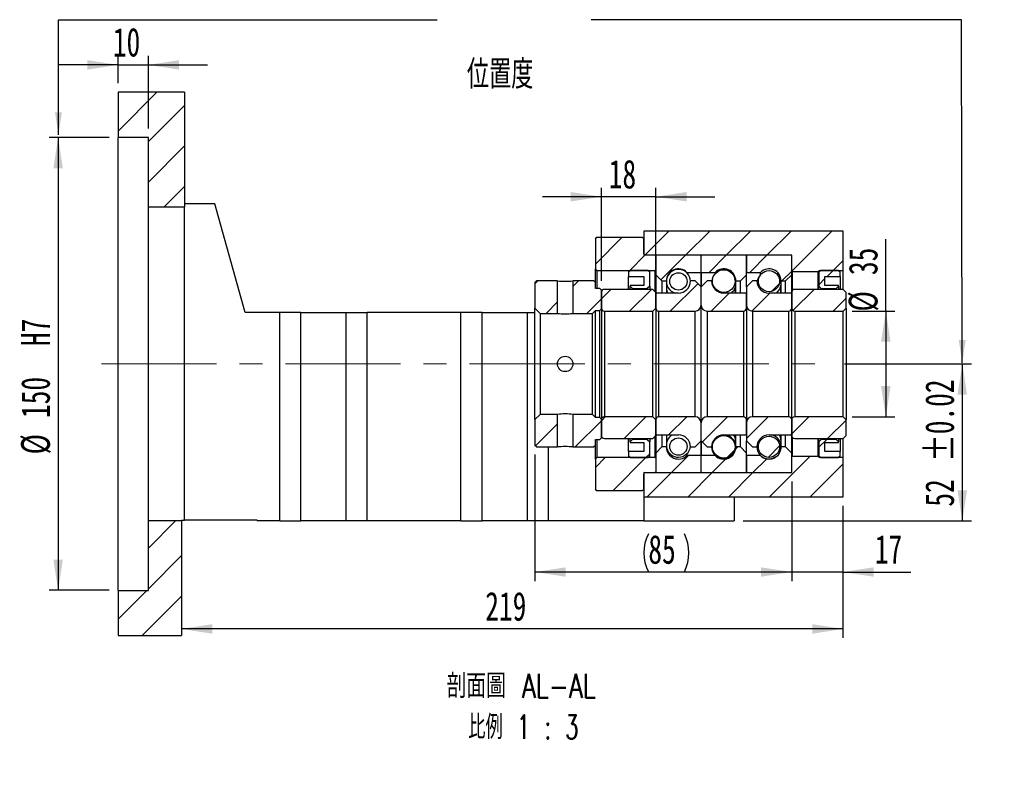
# Paper-space layout 'MBCK35-J' of a CAD drawing. Header units: millimetres. Extents: x 19 to 284, y 7 to 208.
# Tile 4 of 5: x 175 to 284, y 7 to 91. Entities that reach past the tile are written whole.
import ezdxf

# ---------------------------------------------------------------- set-up
doc = ezdxf.new("R2010")
doc.units = ezdxf.units.MM
doc.linetypes.add('CENTERX2', pattern=[20.32, 12.7, -2.54, 2.54, -2.54])
doc.layers.add('圖層0', color=7, linetype='Continuous')
doc.styles.add('SLDTEXTSTYLE0', font='TXT', dxfattribs={"width": 0.7})
doc.styles.add('SLDTEXTSTYLE1', font='TXT', dxfattribs={"width": 0.7, "bigfont": 'bigfont'})
doc.styles.add('SLDTEXTSTYLE4', font='TXT', dxfattribs={"width": 0.75, "bigfont": 'bigfont'})
doc.styles.add('SLDTEXTSTYLE5', font='TXT', dxfattribs={"width": 0.65625, "bigfont": 'bigfont'})
doc.dimstyles.new('SLDDIMSTYLE3', dxfattribs={"dimtxt": 3.389974, "dimasz": 2.5, "dimexe": 0, "dimexo": 0.0625, "dimgap": 0.847493, "dimtad": 1, "dimlfac": 3, "dimrnd": 1e-09, "dimzin": 12, "dimdsep": 46, "dimtxsty": 'SLDTEXTSTYLE0', "dimsah": 1, "dimcen": 0.09, "dimadec": 0, "dimazin": 3, "dimtfac": 1, "dimtofl": 0, "dimtmove": 0, "dimatfit": 3, "dimfxl": 0, "dimfrac": 2, "dimtolj": 1, "dimtzin": 12, "dimarcsym": 0})
doc.dimstyles.new('SLDDIMSTYLE5', dxfattribs={"dimtxt": 3.389974, "dimasz": 2.5, "dimexe": 0, "dimexo": 0.0625, "dimgap": 0.847493, "dimtad": 1, "dimlfac": 3, "dimrnd": 1e-09, "dimzin": 12, "dimdsep": 46, "dimtxsty": 'SLDTEXTSTYLE0', "dimsah": 1, "dimcen": 0.09, "dimadec": 0, "dimazin": 3, "dimtol": 1, "dimtp": 0.02, "dimtm": 0.02, "dimtfac": 1, "dimtofl": 0, "dimtmove": 0, "dimatfit": 3, "dimfxl": 0, "dimfrac": 2, "dimtolj": 1, "dimarcsym": 0})
doc.dimstyles.new('SLDDIMSTYLE6', dxfattribs={"dimtxt": 3.389974, "dimasz": 2.5, "dimexe": 0, "dimexo": 0.0625, "dimgap": 0.847493, "dimtad": 1, "dimlfac": 3, "dimrnd": 1e-09, "dimzin": 12, "dimdsep": 46, "dimtxsty": 'SLDTEXTSTYLE0', "dimsah": 1, "dimcen": 0.09, "dimadec": 0, "dimazin": 3, "dimtfac": 1, "dimtmove": 0, "dimatfit": 0, "dimfxl": 0, "dimfrac": 2, "dimtolj": 1, "dimtzin": 12, "dimarcsym": 0})

# ---------------------------------------------------------------- blocks, each defined once
blk = doc.blocks.new('_D_52')
at = {"layer": '圖層0', "color": 7}
for p, q in [((271.02, 58.65), (271.02, 66.6)), ((267.29, 58.65), (272.02, 58.65)), ((271.02, 58.65), (271.02, 46.98)), ((267.29, 46.98), (272.02, 46.98))]:
    blk.add_line(p, q, dxfattribs=at)
for points in [[(271.02, 58.65), (270.49, 55.26), (271.54, 55.26)], [(271.02, 46.98), (271.54, 50.37), (270.49, 50.37)]]:
    blk.add_solid(points, dxfattribs=at)
at = {"layer": '圖層0', "color": 7, "char_height": 3.175, "attachment_point": 1, "rotation": 90, "style": 'SLDTEXTSTYLE0'}
for s, insert in [('35', (266.92, 62.63)), ('%%c', (266.92, 58.61))]:
    blk.add_mtext(s, dxfattribs=dict(at, insert=insert))
blk = doc.blocks.new('_D_53')
at = {"layer": '圖層0', "color": 7}
for p, q in [((266.46, 52.82), (280.46, 52.82)), ((279.46, 52.82), (279.46, 35.48)), ((255.29, 35.48), (280.46, 35.48))]:
    blk.add_line(p, q, dxfattribs=at)
for points in [[(279.46, 52.82), (278.93, 49.43), (279.98, 49.43)], [(279.46, 35.48), (279.98, 38.87), (278.93, 38.87)]]:
    blk.add_solid(points, dxfattribs=at)
at = {"layer": '圖層0', "color": 7, "char_height": 3.175, "attachment_point": 1, "rotation": 90, "style": 'SLDTEXTSTYLE0'}
for s, insert in [('±0.02', (275.36, 42.03)), ('52', (275.36, 37.06))]:
    blk.add_mtext(s, dxfattribs=dict(at, insert=insert))
blk = doc.blocks.new('_D_54')
at = {"layer": '圖層0', "color": 7}
for p, q in [((260.63, 39.82), (260.63, 28.84)), ((266.29, 37.15), (266.29, 28.84)), ((260.63, 29.84), (254.11, 29.84)), ((266.29, 29.84), (260.63, 29.84)), ((266.29, 29.84), (273.77, 29.84))]:
    blk.add_line(p, q, dxfattribs=at)
for points in [[(260.63, 29.84), (257.24, 30.36), (257.24, 29.32)], [(266.29, 29.84), (269.68, 29.32), (269.68, 30.36)]]:
    blk.add_solid(points, dxfattribs=at)
at = {"layer": '圖層0', "color": 7, "insert": (269.8, 33.93), "char_height": 3.175, "attachment_point": 1, "style": 'SLDTEXTSTYLE0'}
blk.add_mtext('17', dxfattribs=at)
blk = doc.blocks.new('_D_55')
at = {"layer": '圖層0', "color": 7}
for p, q in [((232.29, 42.82), (232.29, 28.84)), ((260.63, 39.82), (260.63, 28.84)), ((260.63, 29.84), (232.29, 29.84))]:
    blk.add_line(p, q, dxfattribs=at)
for centre, start, end in [((249.04, 31.96), 153.4349, 206.5651), ((244.55, 31.96), 333.4349, 26.5651)]:
    blk.add_arc(centre, 4.73, start, end, dxfattribs=at)
for points in [[(232.29, 29.84), (235.68, 29.32), (235.68, 30.36)], [(260.63, 29.84), (257.24, 30.36), (257.24, 29.32)]]:
    blk.add_solid(points, dxfattribs=at)
at = {"layer": '圖層0', "color": 7, "insert": (244.81, 33.93), "char_height": 3.175, "attachment_point": 1, "style": 'SLDTEXTSTYLE0'}
blk.add_mtext('85', dxfattribs=at)
blk = doc.blocks.new('_D_56')
at = {"layer": '圖層0', "color": 7}
for p, q in [((266.29, 37.15), (266.29, 22.56)), ((266.29, 23.56), (193.29, 23.56))]:
    blk.add_line(p, q, dxfattribs=at)
for points in [[(193.29, 23.56), (196.68, 23.03), (196.68, 24.08)], [(266.29, 23.56), (262.9, 24.08), (262.9, 23.03)]]:
    blk.add_solid(points, dxfattribs=at)
at = {"layer": '圖層0', "color": 7, "insert": (226.81, 27.65), "char_height": 3.175, "attachment_point": 1, "style": 'SLDTEXTSTYLE0'}
blk.add_mtext('219', dxfattribs=at)
blk = doc.blocks.new('_D_57')
at = {"layer": '圖層0', "color": 7}
for p, q in [((186.29, 83.82), (186.29, 86.84)), ((189.63, 78.82), (189.63, 86.84)), ((186.29, 85.84), (179.77, 85.84)), ((186.29, 85.84), (189.63, 85.84)), ((189.63, 85.84), (196.15, 85.84))]:
    blk.add_line(p, q, dxfattribs=at)
for points in [[(186.29, 85.84), (182.9, 86.36), (182.9, 85.32)], [(189.63, 85.84), (193.02, 85.32), (193.02, 86.36)]]:
    blk.add_solid(points, dxfattribs=at)
at = {"layer": '圖層0', "color": 7, "insert": (185.71, 89.94), "char_height": 3.175, "attachment_point": 1, "style": 'SLDTEXTSTYLE0'}
blk.add_mtext('10', dxfattribs=at)
blk = doc.blocks.new('_D_58')
at = {"layer": '圖層0', "color": 7}
for p, q in [((185.29, 77.82), (178.67, 77.82)), ((179.67, 77.82), (179.67, 27.82)), ((185.29, 27.82), (178.67, 27.82))]:
    blk.add_line(p, q, dxfattribs=at)
for points in [[(179.67, 77.82), (179.15, 74.43), (180.19, 74.43)], [(179.67, 27.82), (180.19, 31.21), (179.15, 31.21)]]:
    blk.add_solid(points, dxfattribs=at)
at = {"layer": '圖層0', "color": 7, "char_height": 3.175, "attachment_point": 1, "rotation": 90, "style": 'SLDTEXTSTYLE0'}
for s, insert in [('H7', (175.58, 54.79)), ('150', (175.58, 46.85)), ('%%c', (175.58, 42.83))]:
    blk.add_mtext(s, dxfattribs=dict(at, insert=insert))
blk = doc.blocks.new('_D_59')
at = {"layer": '圖層0', "color": 7}
for p, q in [((239.63, 61.98), (239.63, 72.28)), ((245.63, 61.72), (245.63, 72.28)), ((239.63, 71.28), (233.11, 71.28)), ((245.63, 71.28), (239.63, 71.28)), ((245.63, 71.28), (252.15, 71.28))]:
    blk.add_line(p, q, dxfattribs=at)
for points in [[(239.63, 71.28), (236.24, 71.8), (236.24, 70.76)], [(245.63, 71.28), (249.02, 70.76), (249.02, 71.8)]]:
    blk.add_solid(points, dxfattribs=at)
at = {"layer": '圖層0', "color": 7, "insert": (240.44, 75.37), "char_height": 3.175, "attachment_point": 1, "style": 'SLDTEXTSTYLE0'}
blk.add_mtext('18', dxfattribs=at)
blk = doc.blocks.new('SW_NOTE_14')
at = {"layer": '圖層0', "color": 0, "char_height": 2.6458, "attachment_point": 2}
for s, insert, style in [('\\M+19655\\M+196CA\\M+19AA4 AL-AL', (10.25, 3.41), 'SLDTEXTSTYLE4'), ('\\M+194E4\\M+197E1 1 : 3', (10.49, -1.12), 'SLDTEXTSTYLE5')]:
    blk.add_mtext(s, dxfattribs=dict(at, insert=insert, style=style))

psp = doc.layouts.new('MBCK35-J')

# ---------------------------------------------------------------- hatches: boundary and pattern name
at = {"linetype": 'Continuous', "lineweight": 18}
h = psp.add_hatch(dxfattribs=at)
h.set_pattern_fill('ANSI31', style=0)
h.paths.add_polyline_path([(234.7775, 58.3987), (234.7775, 61.9821), (232.4608, 61.9821), (232.2942, 61.8154), (232.2942, 58.9654), (232.8608, 58.3987)], flags=0)
h = psp.add_hatch(dxfattribs=at)
h.set_pattern_fill('ANSI31', style=0)
h.paths.add_polyline_path([(239.4608, 61.1487), (238.9608, 61.1487), (238.9608, 61.8154), (238.7942, 61.9821), (236.4775, 61.9821), (236.4775, 58.3987), (238.6275, 58.3987), (238.9608, 58.7321), (239.4608, 58.7321), (239.6275, 58.8987), (239.6275, 60.982)], flags=0)
h = psp.add_hatch(dxfattribs=at)
h.set_pattern_fill('ANSI31', style=0)
h.paths.add_polyline_path([(232.2942, 43.8154), (232.4608, 43.6487), (234.7775, 43.6487), (234.7775, 47.2321), (232.8608, 47.2321), (232.2942, 46.6654)], flags=0)
h = psp.add_hatch(dxfattribs=at)
h.set_pattern_fill('ANSI31', style=0)
h.paths.add_polyline_path([(238.9608, 43.8154), (238.9608, 44.4821), (239.4608, 44.4821), (239.6275, 44.6487), (239.6275, 46.7321), (239.4608, 46.8987), (238.9608, 46.8987), (238.6275, 47.2321), (236.4775, 47.2321), (236.4775, 43.6487), (238.7942, 43.6487)], flags=0)
at = {"layer": '圖層0', "linetype": 'Continuous', "lineweight": 18}
h = psp.add_hatch(dxfattribs=at)
h.set_pattern_fill('ANSI31', color=256, style=0)
h.paths.add_polyline_path([(193.6275, 70.1487), (193.6275, 82.8154), (186.2942, 82.8154), (186.2942, 77.8154), (189.6275, 77.8154), (189.6275, 70.1487)], flags=0)
h = psp.add_hatch(dxfattribs=at)
h.set_pattern_fill('ANSI31', color=256, style=0)
h.paths.add_polyline_path([(266.2942, 63.1487), (266.2942, 67.4821), (244.2942, 67.4821), (244.2942, 64.8154), (260.6275, 64.8154), (260.6275, 63.0487), (260.6942, 62.9821), (263.5608, 62.9821), (263.6275, 63.0487), (263.6275, 63.1487)], flags=0)
h = psp.add_hatch(dxfattribs=at)
h.set_pattern_fill('ANSI31', color=256, style=0)
edge = h.paths.add_edge_path(flags=0)
edge.add_line((239.1275, 66.8154), (238.9608, 66.6487))
edge.add_line((238.9608, 66.6487), (238.9608, 63.3154))
edge.add_line((238.9608, 63.3154), (239.1275, 63.1487))
edge.add_line((239.1275, 63.1487), (245.5775, 63.1487))
edge.add_line((245.5775, 63.1487), (245.6775, 63.2487))
edge.add_line((245.6775, 63.2487), (245.6775, 64.7154))
edge.add_line((245.6775, 64.7154), (245.5775, 64.8154))
edge.add_line((245.5775, 64.8154), (244.4275, 64.8154))
edge.add_arc((244.4275, 64.9487), 0.1333, 180, 270, ccw=False)
edge.add_line((244.2942, 64.9487), (244.2942, 66.6487))
edge.add_line((244.2942, 66.6487), (244.1275, 66.8154))
edge.add_line((244.1275, 66.8154), (239.1275, 66.8154))
h = psp.add_hatch(dxfattribs=at)
h.set_pattern_fill('ANSI31', color=256, style=0)
edge = h.paths.add_edge_path(flags=0)
edge.add_line((250.5275, 64.8154), (245.7275, 64.8154))
edge.add_arc((245.7275, 64.7154), 0.1, 90, 180)
edge.add_line((245.6275, 64.7154), (245.6275, 62.6487))
edge.add_line((245.6275, 62.6487), (246.2942, 61.9821))
edge.add_line((246.2942, 61.9821), (246.7942, 61.9821))
edge.add_arc((248.1275, 61.9821), 1.3333, 45.438688, 180, ccw=False)
edge.add_line((249.0631, 62.9321), (250.6275, 62.9321))
edge.add_line((250.6275, 62.9321), (250.6275, 64.7154))
edge.add_arc((250.5275, 64.7154), 0.1, 0, 90)
h = psp.add_hatch(dxfattribs=at)
h.set_pattern_fill('ANSI31', color=256, style=0)
edge = h.paths.add_edge_path(flags=0)
edge.add_line((255.6275, 62.6487), (255.6275, 64.7154))
edge.add_arc((255.5275, 64.7154), 0.1, 0, 90)
edge.add_line((255.5275, 64.8154), (250.7275, 64.8154))
edge.add_arc((250.7275, 64.7154), 0.1, 90, 180)
edge.add_line((250.6275, 64.7154), (250.6275, 62.9321))
edge.add_line((250.6275, 62.9321), (252.1919, 62.9321))
edge.add_arc((253.1275, 61.9821), 1.3333, 0, 134.561312, ccw=False)
edge.add_line((254.4608, 61.9821), (254.9608, 61.9821))
edge.add_line((254.9608, 61.9821), (255.6275, 62.6487))
h = psp.add_hatch(dxfattribs=at)
h.set_pattern_fill('ANSI31', color=256, style=0)
edge = h.paths.add_edge_path(flags=0)
edge.add_line((260.6275, 62.6487), (260.6275, 64.7154))
edge.add_arc((260.5275, 64.7154), 0.1, 0, 90)
edge.add_line((260.5275, 64.8154), (255.7275, 64.8154))
edge.add_arc((255.7275, 64.7154), 0.1, 90, 180)
edge.add_line((255.6275, 64.7154), (255.6275, 62.9321))
edge.add_line((255.6275, 62.9321), (257.1919, 62.9321))
edge.add_arc((258.1275, 61.9821), 1.3333, 0, 134.561312, ccw=False)
edge.add_line((259.4608, 61.9821), (259.9608, 61.9821))
edge.add_line((259.9608, 61.9821), (260.6275, 62.6487))
h = psp.add_hatch(dxfattribs=at)
h.set_pattern_fill('ANSI31', color=256, style=0)
h.paths.add_polyline_path([(244.2942, 62.482), (244.2942, 61.4821), (242.7942, 61.4821), (242.7942, 61.4154), (243.0608, 61.1487), (244.6942, 61.1487), (244.9608, 61.4154), (244.9608, 62.9821), (244.7942, 63.1487), (242.7942, 63.1487), (242.6275, 62.9821), (242.6275, 62.482)], flags=0)
h = psp.add_hatch(dxfattribs=at)
h.set_pattern_fill('ANSI31', color=256, style=0)
edge = h.paths.add_edge_path(flags=0)
edge.add_arc((253.1275, 61.9701), 1.2482, 0, 360)
h = psp.add_hatch(dxfattribs=at)
h.set_pattern_fill('ANSI31', color=256, style=0)
edge = h.paths.add_edge_path(flags=0)
edge.add_arc((258.1275, 61.9597), 1.1697, 0, 360)
h = psp.add_hatch(dxfattribs=at)
h.set_pattern_fill('ANSI31', color=256, style=0)
h.paths.add_polyline_path([(265.7942, 61.4154), (265.7942, 61.4821), (264.2942, 61.4821), (264.2942, 62.482), (265.9608, 62.482), (265.9608, 62.9821), (265.7942, 63.1487), (263.7942, 63.1487), (263.6275, 62.9821), (263.6275, 61.4154), (263.8942, 61.1487), (265.5275, 61.1487)], flags=0)
h = psp.add_hatch(dxfattribs=at)
h.set_pattern_fill('ANSI31', color=256, style=0)
edge = h.paths.add_edge_path(flags=0)
edge.add_line((250.6275, 59.3154), (250.6275, 61.3154))
edge.add_line((250.6275, 61.3154), (249.9608, 61.9821))
edge.add_line((249.9608, 61.9821), (249.4608, 61.9821))
edge.add_arc((248.1275, 61.9821), 1.3333, 270, 360, ccw=False)
edge.add_line((248.1275, 60.6487), (245.6275, 60.6487))
edge.add_line((245.6275, 60.6487), (245.6275, 58.9821))
edge.add_arc((245.9608, 58.9821), 0.3333, 180, 270)
edge.add_line((245.9608, 58.6487), (249.9608, 58.6487))
edge.add_arc((249.9608, 59.3154), 0.6667, 270, 360)
h = psp.add_hatch(dxfattribs=at)
h.set_pattern_fill('ANSI31', color=256, style=0)
edge = h.paths.add_edge_path(flags=0)
edge.add_arc((248.1275, 61.9345), 0.953, 0, 360)
h = psp.add_hatch(dxfattribs=at)
h.set_pattern_fill('ANSI31', color=256, style=0)
edge = h.paths.add_edge_path(flags=0)
edge.add_line((251.7942, 61.9821), (251.2942, 61.9821))
edge.add_line((251.2942, 61.9821), (250.6275, 61.3154))
edge.add_line((250.6275, 61.3154), (250.6275, 59.3154))
edge.add_arc((251.2942, 59.3154), 0.6667, 180, 270)
edge.add_line((251.2942, 58.6487), (255.2942, 58.6487))
edge.add_arc((255.2942, 58.9821), 0.3333, 270, 360)
edge.add_line((255.6275, 58.9821), (255.6275, 60.6487))
edge.add_line((255.6275, 60.6487), (253.1275, 60.6487))
edge.add_arc((253.1275, 61.9821), 1.3333, 180, 270, ccw=False)
h = psp.add_hatch(dxfattribs=at)
h.set_pattern_fill('ANSI31', color=256, style=0)
edge = h.paths.add_edge_path(flags=0)
edge.add_line((256.7942, 61.9821), (256.2942, 61.9821))
edge.add_line((256.2942, 61.9821), (255.6275, 61.3154))
edge.add_line((255.6275, 61.3154), (255.6275, 59.3154))
edge.add_arc((256.2942, 59.3154), 0.6667, 180, 270)
edge.add_line((256.2942, 58.6487), (260.2942, 58.6487))
edge.add_arc((260.2942, 58.9821), 0.3333, 270, 360)
edge.add_line((260.6275, 58.9821), (260.6275, 60.6487))
edge.add_line((260.6275, 60.6487), (258.1275, 60.6487))
edge.add_arc((258.1275, 61.9821), 1.3333, 180, 270, ccw=False)
h = psp.add_hatch(dxfattribs=at)
h.set_pattern_fill('ANSI31', color=256, style=0)
edge = h.paths.add_edge_path(flags=0)
edge.add_line((245.2942, 58.6487), (245.6275, 58.9821))
edge.add_line((245.6275, 58.9821), (245.6275, 60.7154))
edge.add_line((245.6275, 60.7154), (245.2942, 61.0487))
edge.add_line((245.2942, 61.0487), (239.9608, 61.0487))
edge.add_arc((239.9608, 60.7154), 0.3333, 90, 180)
edge.add_line((239.6275, 60.7154), (239.6275, 58.9821))
edge.add_arc((239.9608, 58.9821), 0.3333, 180, 270)
edge.add_line((239.9608, 58.6487), (245.2942, 58.6487))
h = psp.add_hatch(dxfattribs=at)
h.set_pattern_fill('ANSI31', color=256, style=0)
edge = h.paths.add_edge_path(flags=0)
edge.add_line((266.2942, 58.6487), (266.6275, 58.9821))
edge.add_line((266.6275, 58.9821), (266.6275, 60.7154))
edge.add_line((266.6275, 60.7154), (266.2942, 61.0487))
edge.add_line((266.2942, 61.0487), (260.9608, 61.0487))
edge.add_arc((260.9608, 60.7154), 0.3333, 90, 180)
edge.add_line((260.6275, 60.7154), (260.6275, 58.9821))
edge.add_arc((260.9608, 58.9821), 0.3333, 180, 270)
edge.add_line((260.9608, 58.6487), (266.2942, 58.6487))
h = psp.add_hatch(dxfattribs=at)
h.set_pattern_fill('ANSI31', color=256, style=0)
edge = h.paths.add_edge_path(flags=0)
edge.add_line((245.6275, 46.6487), (245.2942, 46.9821))
edge.add_line((245.2942, 46.9821), (239.9608, 46.9821))
edge.add_arc((239.9608, 46.6487), 0.3333, 90, 180)
edge.add_line((239.6275, 46.6487), (239.6275, 44.9154))
edge.add_arc((239.9608, 44.9154), 0.3333, 180, 270)
edge.add_line((239.9608, 44.5821), (245.2942, 44.5821))
edge.add_line((245.2942, 44.5821), (245.6275, 44.9154))
edge.add_line((245.6275, 44.9154), (245.6275, 46.6487))
h = psp.add_hatch(dxfattribs=at)
h.set_pattern_fill('ANSI31', color=256, style=0)
edge = h.paths.add_edge_path(flags=0)
edge.add_line((249.4608, 43.6487), (249.9608, 43.6487))
edge.add_line((249.9608, 43.6487), (250.6275, 44.3154))
edge.add_line((250.6275, 44.3154), (250.6275, 46.3154))
edge.add_arc((249.9608, 46.3154), 0.6667, 0, 90)
edge.add_line((249.9608, 46.9821), (245.9608, 46.9821))
edge.add_arc((245.9608, 46.6487), 0.3333, 90, 180)
edge.add_line((245.6275, 46.6487), (245.6275, 44.9821))
edge.add_line((245.6275, 44.9821), (248.1275, 44.9821))
edge.add_arc((248.1275, 43.6487), 1.3333, 0, 90, ccw=False)
h = psp.add_hatch(dxfattribs=at)
h.set_pattern_fill('ANSI31', color=256, style=0)
edge = h.paths.add_edge_path(flags=0)
edge.add_line((250.6275, 46.3154), (250.6275, 44.3154))
edge.add_line((250.6275, 44.3154), (251.2942, 43.6487))
edge.add_line((251.2942, 43.6487), (251.7942, 43.6487))
edge.add_arc((253.1275, 43.6487), 1.3333, 90, 180, ccw=False)
edge.add_line((253.1275, 44.9821), (255.6275, 44.9821))
edge.add_line((255.6275, 44.9821), (255.6275, 46.6487))
edge.add_arc((255.2942, 46.6487), 0.3333, 0, 90)
edge.add_line((255.2942, 46.9821), (251.2942, 46.9821))
edge.add_arc((251.2942, 46.3154), 0.6667, 90, 180)
h = psp.add_hatch(dxfattribs=at)
h.set_pattern_fill('ANSI31', color=256, style=0)
edge = h.paths.add_edge_path(flags=0)
edge.add_line((255.6275, 46.3154), (255.6275, 44.3154))
edge.add_line((255.6275, 44.3154), (256.2942, 43.6487))
edge.add_line((256.2942, 43.6487), (256.7942, 43.6487))
edge.add_arc((258.1275, 43.6487), 1.3333, 90, 180, ccw=False)
edge.add_line((258.1275, 44.9821), (260.6275, 44.9821))
edge.add_line((260.6275, 44.9821), (260.6275, 46.6487))
edge.add_arc((260.2942, 46.6487), 0.3333, 0, 90)
edge.add_line((260.2942, 46.9821), (256.2942, 46.9821))
edge.add_arc((256.2942, 46.3154), 0.6667, 90, 180)
h = psp.add_hatch(dxfattribs=at)
h.set_pattern_fill('ANSI31', color=256, style=0)
edge = h.paths.add_edge_path(flags=0)
edge.add_line((266.6275, 46.6487), (266.2942, 46.9821))
edge.add_line((266.2942, 46.9821), (260.9608, 46.9821))
edge.add_arc((260.9608, 46.6487), 0.3333, 90, 180)
edge.add_line((260.6275, 46.6487), (260.6275, 44.9154))
edge.add_arc((260.9608, 44.9154), 0.3333, 180, 270)
edge.add_line((260.9608, 44.5821), (266.2942, 44.5821))
edge.add_line((266.2942, 44.5821), (266.6275, 44.9154))
edge.add_line((266.6275, 44.9154), (266.6275, 46.6487))
h = psp.add_hatch(dxfattribs=at)
h.set_pattern_fill('ANSI31', color=256, style=0)
edge = h.paths.add_edge_path(flags=0)
edge.add_arc((248.1275, 43.6963), 0.953, 0, 360)
h = psp.add_hatch(dxfattribs=at)
h.set_pattern_fill('ANSI31', color=256, style=0)
edge = h.paths.add_edge_path(flags=0)
edge.add_arc((253.1275, 43.6607), 1.2482, 0, 360)
h = psp.add_hatch(dxfattribs=at)
h.set_pattern_fill('ANSI31', color=256, style=0)
edge = h.paths.add_edge_path(flags=0)
edge.add_arc((258.1275, 43.6711), 1.1697, 0, 360)
h = psp.add_hatch(dxfattribs=at)
h.set_pattern_fill('ANSI31', color=256, style=0)
h.paths.add_polyline_path([(242.7942, 44.2154), (242.7942, 44.1487), (244.2942, 44.1487), (244.2942, 43.1487), (242.6275, 43.1487), (242.6275, 42.6487), (242.7942, 42.4821), (244.7942, 42.4821), (244.9608, 42.6487), (244.9608, 44.2154), (244.6942, 44.4821), (243.0608, 44.4821)], flags=0)
h = psp.add_hatch(dxfattribs=at)
h.set_pattern_fill('ANSI31', color=256, style=0)
edge = h.paths.add_edge_path(flags=0)
edge.add_line((245.6275, 42.9821), (245.6275, 40.9154))
edge.add_arc((245.7275, 40.9154), 0.1, 180, 270)
edge.add_line((245.7275, 40.8154), (250.5275, 40.8154))
edge.add_arc((250.5275, 40.9154), 0.1, 270, 360)
edge.add_line((250.6275, 40.9154), (250.6275, 42.6987))
edge.add_line((250.6275, 42.6987), (249.0631, 42.6987))
edge.add_arc((248.1275, 43.6487), 1.3333, 180, 314.561312, ccw=False)
edge.add_line((246.7942, 43.6487), (246.2942, 43.6487))
edge.add_line((246.2942, 43.6487), (245.6275, 42.9821))
h = psp.add_hatch(dxfattribs=at)
h.set_pattern_fill('ANSI31', color=256, style=0)
edge = h.paths.add_edge_path(flags=0)
edge.add_line((250.7275, 40.8154), (255.5275, 40.8154))
edge.add_arc((255.5275, 40.9154), 0.1, 270, 360)
edge.add_line((255.6275, 40.9154), (255.6275, 42.9821))
edge.add_line((255.6275, 42.9821), (254.9608, 43.6487))
edge.add_line((254.9608, 43.6487), (254.4608, 43.6487))
edge.add_arc((253.1275, 43.6487), 1.3333, 225.438688, 360, ccw=False)
edge.add_line((252.1919, 42.6987), (250.6275, 42.6987))
edge.add_line((250.6275, 42.6987), (250.6275, 40.9154))
edge.add_arc((250.7275, 40.9154), 0.1, 180, 270)
h = psp.add_hatch(dxfattribs=at)
h.set_pattern_fill('ANSI31', color=256, style=0)
edge = h.paths.add_edge_path(flags=0)
edge.add_line((255.7275, 40.8154), (260.5275, 40.8154))
edge.add_arc((260.5275, 40.9154), 0.1, 270, 360)
edge.add_line((260.6275, 40.9154), (260.6275, 42.9821))
edge.add_line((260.6275, 42.9821), (259.9608, 43.6487))
edge.add_line((259.9608, 43.6487), (259.4608, 43.6487))
edge.add_arc((258.1275, 43.6487), 1.3333, 225.438688, 360, ccw=False)
edge.add_line((257.1919, 42.6987), (255.6275, 42.6987))
edge.add_line((255.6275, 42.6987), (255.6275, 40.9154))
edge.add_arc((255.7275, 40.9154), 0.1, 180, 270)
h = psp.add_hatch(dxfattribs=at)
h.set_pattern_fill('ANSI31', color=256, style=0)
h.paths.add_polyline_path([(264.2942, 43.1487), (264.2942, 44.1487), (265.7942, 44.1487), (265.7942, 44.2154), (265.5275, 44.4821), (263.8942, 44.4821), (263.6275, 44.2154), (263.6275, 42.6487), (263.7942, 42.4821), (265.7942, 42.4821), (265.9608, 42.6487), (265.9608, 43.1487)], flags=0)
h = psp.add_hatch(dxfattribs=at)
h.set_pattern_fill('ANSI31', color=256, style=0)
edge = h.paths.add_edge_path(flags=0)
edge.add_line((238.9608, 38.9821), (239.1275, 38.8154))
edge.add_line((239.1275, 38.8154), (244.1275, 38.8154))
edge.add_line((244.1275, 38.8154), (244.2942, 38.9821))
edge.add_line((244.2942, 38.9821), (244.2942, 40.6821))
edge.add_arc((244.4275, 40.6821), 0.1333, 90, 180, ccw=False)
edge.add_line((244.4275, 40.8154), (245.5775, 40.8154))
edge.add_line((245.5775, 40.8154), (245.6775, 40.9154))
edge.add_line((245.6775, 40.9154), (245.6775, 42.3821))
edge.add_line((245.6775, 42.3821), (245.5775, 42.4821))
edge.add_line((245.5775, 42.4821), (239.1275, 42.4821))
edge.add_line((239.1275, 42.4821), (238.9608, 42.3154))
edge.add_line((238.9608, 42.3154), (238.9608, 38.9821))
h = psp.add_hatch(dxfattribs=at)
h.set_pattern_fill('ANSI31', color=256, style=0)
h.paths.add_polyline_path([(244.2942, 40.8154), (244.2942, 38.1487), (266.2942, 38.1487), (266.2942, 42.4821), (263.6275, 42.4821), (263.6275, 42.5821), (263.5608, 42.6487), (260.6942, 42.6487), (260.6275, 42.5821), (260.6275, 40.8154)], flags=0)
h = psp.add_hatch(dxfattribs=at)
h.set_pattern_fill('ANSI31', color=256, style=0)
h.paths.add_polyline_path([(186.2942, 27.8154), (186.2942, 22.8154), (193.2942, 22.8154), (193.2942, 35.482), (189.6275, 35.482), (189.6275, 27.8154)], flags=0)

# ---------------------------------------------------------------- linework, layer by layer
at = {"color": 7, "linetype": 'Continuous', "lineweight": 25}
for p, q in [((186.2942, 82.8154), (186.2942, 77.8154)), ((193.6275, 82.8154), (186.2942, 82.8154)), ((193.6275, 82.8154), (193.6275, 70.1487)), ((189.6275, 77.8154), (186.2942, 77.8154)), ((186.2942, 27.8154), (186.2942, 77.8154)), ((189.6275, 70.1487), (189.6275, 77.8154)), ((189.6275, 70.1487), (193.6275, 70.1487)), ((189.6275, 35.482), (189.6275, 70.1487)), ((196.9608, 70.482), (193.6275, 70.482)), ((193.6275, 35.5821), (193.6275, 70.1487)), ((200.2942, 58.4821), (196.9608, 70.482)), ((244.2942, 67.4821), (244.2942, 64.8154)), ((266.2942, 67.4821), (244.2942, 67.4821)), ((266.2942, 63.1487), (266.2942, 67.4821)), ((238.9608, 66.6487), (239.1275, 66.8154)), ((238.9608, 66.6487), (238.9608, 63.3154)), ((239.1275, 66.8154), (244.1275, 66.8154)), ((244.1275, 66.8154), (244.2942, 66.6487)), ((244.2942, 64.9487), (244.2942, 66.6487)), ((260.6275, 64.8154), (244.2942, 64.8154)), ((245.5775, 64.8154), (244.4275, 64.8154)), ((245.5775, 64.8154), (245.6775, 64.7154)), ((245.6275, 64.7154), (245.6275, 62.6487)), ((245.6775, 63.2487), (245.6775, 64.7154)), ((250.5275, 64.8154), (245.7275, 64.8154)), ((250.6275, 62.9321), (250.6275, 64.7154)), ((255.5275, 64.8154), (250.7275, 64.8154)), ((255.6275, 64.7154), (255.6275, 62.9321)), ((255.6275, 62.6487), (255.6275, 64.7154)), ((260.5275, 64.8154), (255.7275, 64.8154)), ((260.6275, 63.0487), (260.6275, 64.8154)), ((260.6275, 62.6487), (260.6275, 64.7154)), ((239.1275, 63.1487), (238.9608, 63.3154)), ((238.9608, 61.8154), (238.9608, 63.3154)), ((239.1275, 63.1487), (245.5775, 63.1487)), ((239.1275, 63.1487), (239.1275, 61.1487)), ((242.6275, 62.9821), (242.7942, 63.1487)), ((244.7942, 63.1487), (242.7942, 63.1487)), ((244.7942, 63.1487), (244.9608, 62.9821)), ((245.6775, 63.2487), (245.5775, 63.1487)), ((245.5775, 60.7654), (245.5775, 63.1487)), ((260.6942, 62.9821), (260.6275, 63.0487)), ((263.6275, 63.0487), (263.5608, 62.9821)), ((263.6275, 62.9821), (263.7942, 63.1487)), ((263.6275, 63.1487), (266.2942, 63.1487)), ((263.6275, 63.1487), (263.6275, 63.0487)), ((263.6275, 63.0487), (263.6275, 62.9821)), ((265.7942, 63.1487), (263.7942, 63.1487)), ((265.7942, 63.1487), (265.9608, 62.9821)), ((266.2942, 61.0487), (266.2942, 63.1487)), ((232.2942, 61.8154), (232.4608, 61.9821)), ((234.7775, 61.9821), (232.4608, 61.9821)), ((234.7775, 58.3987), (234.7775, 61.9821)), ((236.4775, 61.9821), (236.4775, 58.3987)), ((238.7942, 61.9821), (236.4775, 61.9821)), ((238.7942, 61.9821), (238.9608, 61.8154)), ((242.6275, 62.9821), (242.6275, 62.482)), ((242.6275, 62.482), (244.2942, 62.482)), ((242.6275, 61.0487), (242.6275, 62.482)), ((244.2942, 62.482), (244.2942, 61.4821)), ((244.9608, 61.4154), (244.9608, 62.9821)), ((245.6275, 62.6487), (246.2942, 61.9821)), ((245.6275, 62.6487), (245.6275, 60.7154)), ((246.2942, 61.9821), (246.2942, 60.6487)), ((246.2942, 61.9821), (246.7942, 61.9821)), ((246.7942, 61.9821), (246.7942, 60.6487)), ((249.0631, 62.9321), (249.0631, 62.8845)), ((249.0631, 62.9321), (250.6275, 62.9321)), ((249.9608, 61.9821), (249.4608, 61.9821)), ((250.6275, 61.3154), (249.9608, 61.9821)), ((250.6275, 62.9321), (250.6275, 61.3154)), ((250.6275, 62.9321), (252.1919, 62.9321)), ((250.6275, 61.3189), (250.6275, 62.9321)), ((251.2942, 61.9821), (250.6275, 61.3154)), ((251.7942, 61.9821), (251.2942, 61.9821)), ((252.1919, 62.7963), (252.1919, 62.9321)), ((254.4608, 60.6487), (254.4608, 61.9821)), ((254.4608, 61.9821), (254.9608, 61.9821)), ((254.9608, 61.9821), (255.6275, 62.6487)), ((254.9608, 60.6487), (254.9608, 61.9821)), ((255.6275, 62.9321), (257.1919, 62.9321)), ((255.6275, 61.3154), (255.6275, 62.6487)), ((256.2942, 61.9821), (255.6275, 61.3154)), ((256.7942, 61.9821), (256.2942, 61.9821)), ((257.1919, 62.6599), (257.1919, 62.9321)), ((259.4608, 60.6487), (259.4608, 61.9821)), ((259.4608, 61.9821), (259.9608, 61.9821)), ((259.9608, 61.9821), (260.6275, 62.6487)), ((259.9608, 60.6487), (259.9608, 61.9821)), ((260.6275, 60.7154), (260.6275, 62.6487)), ((263.5608, 62.9821), (260.6942, 62.9821)), ((260.6942, 62.9821), (260.6942, 60.9154)), ((263.5608, 61.0487), (263.5608, 62.9821)), ((263.6275, 62.9821), (263.6275, 61.4154)), ((264.2942, 62.482), (265.9608, 62.482)), ((264.2942, 61.4821), (264.2942, 62.482)), ((265.9608, 62.482), (265.9608, 62.9821)), ((265.9608, 62.482), (265.9608, 61.0487)), ((232.2942, 61.8154), (232.2942, 58.9654)), ((238.9608, 61.1487), (238.9608, 61.8154)), ((239.4608, 61.1487), (238.9608, 61.1487)), ((239.4608, 61.1487), (239.6275, 60.982)), ((239.6275, 58.8987), (239.6275, 60.982)), ((245.2942, 61.0487), (239.9608, 61.0487)), ((244.2942, 61.4821), (242.7942, 61.4821)), ((242.7942, 61.4821), (242.7942, 61.4154)), ((243.0608, 61.1487), (242.7942, 61.4154)), ((242.7942, 61.0487), (242.7942, 61.4154)), ((243.0608, 61.1487), (243.0608, 61.0487)), ((243.0608, 61.1487), (244.6942, 61.1487)), ((244.9608, 61.4154), (244.6942, 61.1487)), ((244.6942, 61.0487), (244.6942, 61.1487)), ((244.9608, 61.4154), (244.9608, 61.0487)), ((245.2942, 61.0487), (245.6275, 60.7154)), ((250.6275, 59.3154), (250.6275, 61.3154)), ((255.6275, 61.3154), (255.6275, 59.3154)), ((266.2942, 61.0487), (260.9608, 61.0487)), ((263.8942, 61.1487), (263.6275, 61.4154)), ((263.6275, 61.0487), (263.6275, 61.4154)), ((263.8942, 61.1487), (263.8942, 61.0487)), ((263.8942, 61.1487), (265.5275, 61.1487)), ((265.7942, 61.4821), (264.2942, 61.4821)), ((265.7942, 61.4154), (265.5275, 61.1487)), ((265.5275, 61.0487), (265.5275, 61.1487)), ((265.7942, 61.4154), (265.7942, 61.4821)), ((265.7942, 61.4154), (265.7942, 61.0487)), ((266.2942, 61.0487), (266.6275, 60.7154)), ((239.6275, 60.7154), (239.6275, 58.9821)), ((245.6275, 58.9821), (245.6275, 60.7154)), ((248.1275, 60.6487), (245.6275, 60.6487)), ((245.6275, 60.6487), (245.6275, 58.9821)), ((255.6275, 60.6487), (253.1275, 60.6487)), ((255.6275, 58.9821), (255.6275, 60.6487)), ((260.6275, 60.6487), (258.1275, 60.6487)), ((260.6275, 60.7154), (260.6275, 58.9821)), ((260.6275, 58.9821), (260.6275, 60.6487)), ((266.6275, 58.9821), (266.6275, 60.7154)), ((232.8608, 58.3987), (232.2942, 58.9654)), ((232.2942, 46.6654), (232.2942, 58.9654)), ((238.9608, 58.7321), (238.6275, 58.3987)), ((238.9608, 58.7321), (239.4608, 58.7321)), ((238.9608, 46.8987), (238.9608, 58.7321)), ((239.6275, 58.8987), (239.4608, 58.7321)), ((239.4608, 46.8987), (239.4608, 58.7321)), ((239.6275, 58.8987), (239.6275, 46.7321)), ((245.6275, 58.9821), (245.2942, 58.6487)), ((245.6275, 58.9821), (245.6275, 46.6487)), ((250.6275, 46.3154), (250.6275, 59.3154)), ((255.6275, 58.9821), (255.6275, 46.6487)), ((260.6275, 46.6487), (260.6275, 58.9821)), ((266.6275, 58.9821), (266.2942, 58.6487)), ((266.6275, 58.9821), (266.6275, 46.6487)), ((204.1275, 58.4821), (200.2942, 58.4821)), ((204.1275, 35.482), (204.1275, 58.4821)), ((206.4608, 58.4821), (204.1275, 58.4821)), ((206.4608, 35.482), (206.4608, 58.4821)), ((206.4608, 58.4821), (211.4608, 58.4821)), ((211.4608, 35.482), (211.4608, 58.4821)), ((211.4608, 58.4821), (213.7942, 58.4821)), ((213.7942, 35.482), (213.7942, 58.4821)), ((224.1275, 58.4821), (213.7942, 58.4821)), ((224.1275, 35.482), (224.1275, 58.4821)), ((226.4608, 58.4821), (224.1275, 58.4821)), ((226.4608, 35.482), (226.4608, 58.4821)), ((226.4608, 58.4821), (231.4608, 58.4821)), ((231.4608, 35.482), (231.4608, 58.4821)), ((231.4608, 58.4821), (232.2942, 58.4821)), ((232.8608, 58.3987), (232.8608, 47.2321)), ((232.8608, 58.3987), (234.7775, 58.3987)), ((236.4775, 58.3987), (238.6275, 58.3987)), ((238.6275, 47.2321), (238.6275, 58.3987)), ((239.9608, 58.6487), (239.9608, 46.9821)), ((239.9608, 58.6487), (245.2942, 58.6487)), ((245.2942, 46.9821), (245.2942, 58.6487)), ((245.9608, 46.9821), (245.9608, 58.6487)), ((245.9608, 58.6487), (249.9608, 58.6487)), ((249.9608, 46.9821), (249.9608, 58.6487)), ((251.2942, 58.6487), (251.2942, 46.9821)), ((251.2942, 58.6487), (255.2942, 58.6487)), ((255.2942, 58.6487), (255.2942, 46.9821)), ((256.2942, 58.6487), (256.2942, 46.9821)), ((256.2942, 58.6487), (260.2942, 58.6487)), ((260.2942, 58.6487), (260.2942, 46.9821)), ((260.9608, 58.6487), (260.9608, 46.9821)), ((260.9608, 58.6487), (266.2942, 58.6487)), ((266.2942, 46.9821), (266.2942, 58.6487)), ((232.2942, 46.6654), (232.8608, 47.2321)), ((234.7775, 47.2321), (232.8608, 47.2321)), ((234.7775, 43.6487), (234.7775, 47.2321)), ((238.6275, 47.2321), (236.4775, 47.2321)), ((236.4775, 47.2321), (236.4775, 43.6487)), ((238.6275, 47.2321), (238.9608, 46.8987)), ((239.4608, 46.8987), (238.9608, 46.8987)), ((239.4608, 46.8987), (239.6275, 46.7321)), ((239.6275, 44.6487), (239.6275, 46.7321)), ((245.2942, 46.9821), (239.9608, 46.9821)), ((245.2942, 46.9821), (245.6275, 46.6487)), ((249.9608, 46.9821), (245.9608, 46.9821)), ((255.2942, 46.9821), (251.2942, 46.9821)), ((260.2942, 46.9821), (256.2942, 46.9821)), ((266.2942, 46.9821), (260.9608, 46.9821)), ((266.2942, 46.9821), (266.6275, 46.6487)), ((232.2942, 46.6654), (232.2942, 43.8154)), ((239.6275, 46.6487), (239.6275, 44.9154)), ((245.6275, 44.9154), (245.6275, 46.6487)), ((245.6275, 46.6487), (245.6275, 44.9821)), ((250.6275, 44.3154), (250.6275, 46.3154)), ((255.6275, 44.9821), (255.6275, 46.6487)), ((255.6275, 46.3154), (255.6275, 44.3154)), ((260.6275, 46.6487), (260.6275, 44.9154)), ((260.6275, 44.9821), (260.6275, 46.6487)), ((266.6275, 44.9154), (266.6275, 46.6487)), ((239.6275, 44.6487), (239.4608, 44.4821)), ((239.9608, 44.582), (245.2942, 44.582)), ((242.6275, 43.1487), (242.6275, 44.582)), ((242.7942, 44.2154), (242.7942, 44.582)), ((243.0608, 44.582), (243.0608, 44.4821)), ((244.6942, 44.4821), (244.6942, 44.582)), ((244.9608, 44.582), (244.9608, 44.2154)), ((245.6275, 44.9154), (245.2942, 44.582)), ((245.5775, 42.4821), (245.5775, 44.8654)), ((245.6275, 44.9821), (248.1275, 44.9821)), ((245.6275, 44.9154), (245.6275, 42.9821)), ((246.2942, 44.9821), (246.2942, 43.6487)), ((246.7942, 44.9821), (246.7942, 43.6487)), ((253.1275, 44.9821), (255.6275, 44.9821)), ((254.4608, 43.6487), (254.4608, 44.9821)), ((254.9608, 43.6487), (254.9608, 44.9821)), ((258.1275, 44.9821), (260.6275, 44.9821)), ((259.4608, 43.6487), (259.4608, 44.9821)), ((259.9608, 43.6487), (259.9608, 44.9821)), ((260.6275, 42.9821), (260.6275, 44.9154)), ((260.6942, 44.7154), (260.6942, 42.6487)), ((260.9608, 44.582), (266.2942, 44.582)), ((263.5608, 42.6487), (263.5608, 44.582)), ((263.6275, 44.2154), (263.6275, 44.582)), ((263.8942, 44.582), (263.8942, 44.4821)), ((265.5275, 44.4821), (265.5275, 44.582)), ((265.7942, 44.582), (265.7942, 44.2154)), ((265.9608, 44.582), (265.9608, 43.1487)), ((266.6275, 44.9154), (266.2942, 44.582)), ((266.2942, 42.4821), (266.2942, 44.582)), ((232.4608, 43.6487), (232.2942, 43.8154)), ((232.4608, 43.6487), (234.7775, 43.6487)), ((233.7942, 35.482), (233.7942, 43.6487)), ((236.4775, 43.6487), (238.7942, 43.6487)), ((238.9608, 43.8154), (238.7942, 43.6487)), ((238.9608, 44.4821), (239.4608, 44.4821)), ((238.9608, 43.8154), (238.9608, 44.4821)), ((238.9608, 42.3154), (238.9608, 43.8154)), ((239.1275, 44.4821), (239.1275, 42.4821)), ((242.7942, 44.2154), (243.0608, 44.4821)), ((242.7942, 44.2154), (242.7942, 44.1487)), ((242.7942, 44.1487), (244.2942, 44.1487)), ((244.6942, 44.4821), (243.0608, 44.4821)), ((244.2942, 44.1487), (244.2942, 43.1487)), ((244.6942, 44.4821), (244.9608, 44.2154)), ((244.9608, 42.6487), (244.9608, 44.2154)), ((246.2942, 43.6487), (245.6275, 42.9821)), ((246.7942, 43.6487), (246.2942, 43.6487)), ((249.4608, 43.6487), (249.9608, 43.6487)), ((249.9608, 43.6487), (250.6275, 44.3154)), ((250.6275, 42.6987), (250.6275, 44.3185)), ((250.6275, 44.3154), (251.2942, 43.6487)), ((250.6275, 44.3119), (250.6275, 42.6987)), ((251.2942, 43.6487), (251.7942, 43.6487)), ((254.9608, 43.6487), (254.4608, 43.6487)), ((255.6275, 42.9821), (254.9608, 43.6487)), ((255.6275, 44.3154), (256.2942, 43.6487)), ((255.6275, 42.9821), (255.6275, 44.3154)), ((256.2942, 43.6487), (256.7942, 43.6487)), ((259.9608, 43.6487), (259.4608, 43.6487)), ((260.6275, 42.9821), (259.9608, 43.6487)), ((263.6275, 44.2154), (263.8942, 44.4821)), ((263.6275, 44.2154), (263.6275, 42.6487)), ((265.5275, 44.4821), (263.8942, 44.4821)), ((264.2942, 44.1487), (265.7942, 44.1487)), ((264.2942, 43.1487), (264.2942, 44.1487)), ((265.5275, 44.4821), (265.7942, 44.2154)), ((265.7942, 44.1487), (265.7942, 44.2154)), ((238.9608, 42.3154), (239.1275, 42.4821)), ((245.5775, 42.4821), (239.1275, 42.4821)), ((244.2942, 43.1487), (242.6275, 43.1487)), ((242.6275, 43.1487), (242.6275, 42.6487)), ((242.7942, 42.4821), (242.6275, 42.6487)), ((242.7942, 42.4821), (244.7942, 42.4821)), ((244.9608, 42.6487), (244.7942, 42.4821)), ((245.5775, 42.4821), (245.6775, 42.382)), ((245.6275, 42.9821), (245.6275, 40.9154)), ((245.6775, 40.9154), (245.6775, 42.382)), ((249.0631, 42.9044), (249.0631, 42.6987)), ((250.6275, 42.6987), (249.0631, 42.6987)), ((250.6275, 40.9154), (250.6275, 42.6987)), ((252.1919, 42.6987), (250.6275, 42.6987)), ((252.1919, 42.6987), (252.1919, 42.7107)), ((255.6275, 40.9154), (255.6275, 42.9821)), ((257.1919, 42.6987), (255.6275, 42.6987)), ((255.6275, 42.6987), (255.6275, 40.9154)), ((257.1919, 42.6987), (257.1919, 42.7211)), ((260.6275, 40.9154), (260.6275, 42.9821)), ((260.6275, 42.5821), (260.6942, 42.6487)), ((260.6275, 40.8154), (260.6275, 42.5821)), ((260.6942, 42.6487), (263.5608, 42.6487)), ((263.5608, 42.6487), (263.6275, 42.5821)), ((263.7942, 42.4821), (263.6275, 42.6487)), ((263.6275, 42.6487), (263.6275, 42.5821)), ((263.6275, 42.5821), (263.6275, 42.4821)), ((266.2942, 42.4821), (263.6275, 42.4821)), ((263.7942, 42.4821), (265.7942, 42.4821)), ((265.9608, 43.1487), (264.2942, 43.1487)), ((265.9608, 42.6487), (265.7942, 42.4821)), ((265.9608, 42.6487), (265.9608, 43.1487)), ((266.2942, 38.1487), (266.2942, 42.4821)), ((238.9608, 42.3154), (238.9608, 38.9821)), ((244.2942, 40.8154), (260.6275, 40.8154)), ((244.2942, 40.8154), (244.2942, 38.1487)), ((244.2942, 38.9821), (244.2942, 40.682)), ((244.4275, 40.8154), (245.5775, 40.8154)), ((245.6775, 40.9154), (245.5775, 40.8154)), ((245.7275, 40.8154), (250.5275, 40.8154)), ((250.7275, 40.8154), (255.5275, 40.8154)), ((255.7275, 40.8154), (260.5275, 40.8154)), ((239.1275, 38.8154), (238.9608, 38.9821)), ((244.1275, 38.8154), (239.1275, 38.8154)), ((244.2942, 38.9821), (244.1275, 38.8154)), ((244.2942, 38.1487), (266.2942, 38.1487)), ((244.2942, 38.1487), (244.2942, 35.482)), ((254.2942, 38.1487), (254.2942, 35.482)), ((189.6275, 27.8154), (189.6275, 35.482)), ((193.2942, 35.482), (189.6275, 35.482)), ((193.2942, 35.5821), (193.6275, 35.5821)), ((193.2942, 35.5821), (193.2942, 35.482)), ((193.2942, 35.482), (193.2942, 22.8154)), ((201.6275, 35.5821), (193.6275, 35.5821)), ((201.6275, 35.5821), (201.6275, 35.482)), ((204.1275, 35.482), (201.6275, 35.482)), ((204.1275, 35.482), (206.4608, 35.482)), ((211.4608, 35.482), (206.4608, 35.482)), ((213.7942, 35.482), (211.4608, 35.482)), ((224.1275, 35.482), (213.7942, 35.482)), ((224.1275, 35.482), (226.4608, 35.482)), ((231.4608, 35.482), (226.4608, 35.482)), ((233.7942, 35.482), (231.4608, 35.482)), ((244.2942, 35.482), (233.7942, 35.482)), ((244.2942, 35.482), (254.2942, 35.482)), ((186.2942, 27.8154), (189.6275, 27.8154)), ((186.2942, 27.8154), (186.2942, 22.8154)), ((186.2942, 22.8154), (193.2942, 22.8154))]:
    psp.add_line(p, q, dxfattribs=at)
for centre, radius in [((253.1275, 61.9701), 1.2482), ((258.1275, 61.9597), 1.1697), ((248.1275, 61.9345), 0.953), ((235.6275, 52.8154), 0.85), ((248.1275, 43.6963), 0.953), ((253.1275, 43.6607), 1.2482), ((258.1275, 43.6711), 1.1697)]:
    psp.add_circle(centre, radius, dxfattribs=at)
for centre, radius, start, end in [((244.4275, 64.9487), 0.1333, 180, 270), ((245.7275, 64.7154), 0.1, 90, 180), ((250.5275, 64.7154), 0.1, 0, 90), ((250.7275, 64.7154), 0.1, 90, 180), ((255.5275, 64.7154), 0.1, 0, 90), ((255.7275, 64.7154), 0.1, 90, 180), ((260.5275, 64.7154), 0.1, 0, 90), ((248.1275, 61.9821), 1.3333, 45.438688, 180), ((248.1275, 61.9345), 1.3333, 1.021753, 254.651989), ((253.1275, 61.9821), 1.3333, 0, 134.561312), ((258.1275, 61.9821), 1.3333, 0, 134.561312), ((235.6275, 71.1282), 9.1856, 264.69048, 275.30952), ((248.1275, 61.9821), 1.3333, 270, 0), ((253.1275, 61.9821), 1.3333, 180, 270), ((253.1275, 61.6669), 1.3333, 157.322909, 173.21206), ((253.1275, 61.6669), 1.3333, 310.216502, 22.677092), ((258.1275, 61.9821), 1.3333, 180, 270), ((258.1275, 61.7099), 1.3333, 134.89123, 174.142047), ((258.1275, 61.7099), 1.3333, 307.262015, 45.10877), ((239.9608, 60.7154), 0.3333, 90, 180), ((248.1275, 61.2), 1.3333, 163.329547, 204.423631), ((253.1275, 60.4972), 1.3333, 6.523811, 26.015425), ((258.1275, 60.5894), 1.3333, 2.548666, 24.845415), ((260.9608, 60.7154), 0.3333, 90, 180), ((239.9608, 58.9821), 0.3333, 180, 270), ((245.9608, 58.9821), 0.3333, 180, 270), ((249.9608, 59.3154), 0.6667, 270, 0), ((251.2942, 59.3154), 0.6667, 180, 270), ((255.2942, 58.9821), 0.3333, 270, 0), ((256.2942, 59.3154), 0.6667, 180, 270), ((260.2942, 58.9821), 0.3333, 270, 0), ((260.9608, 58.9821), 0.3333, 180, 270), ((235.6275, 63.948), 5.614, 261.291564, 278.708436), ((235.6275, 41.6827), 5.6141, 81.291608, 98.708392), ((239.9608, 46.6487), 0.3333, 90, 180), ((245.9608, 46.6487), 0.3333, 90, 180), ((249.9608, 46.3154), 0.6667, 0, 90), ((251.2942, 46.3154), 0.6667, 90, 180), ((255.2942, 46.6487), 0.3333, 360, 90), ((256.2942, 46.3154), 0.6667, 90, 180), ((260.2942, 46.6487), 0.3333, 360, 90), ((260.9608, 46.6487), 0.3333, 90, 180), ((239.9608, 44.9154), 0.3333, 180, 270), ((248.1275, 44.8898), 1.3333, 176.031142, 202.845523), ((248.1275, 43.8544), 1.3333, 122.251905, 270), ((248.1275, 43.6487), 1.3333, 0, 90), ((253.1275, 43.6607), 1.3333, 180.257733, 82.308428), ((253.1275, 43.6487), 1.3333, 90, 180), ((253.1275, 44.2536), 1.3333, 347.15292, 32.454567), ((258.1275, 43.6711), 1.3333, 180.493302, 79.491017), ((258.1275, 43.6487), 1.3333, 90, 180), ((258.1275, 44.3164), 1.3333, 345.995987, 29.950169), ((260.9608, 44.9154), 0.3333, 180, 270), ((235.6275, 34.5027), 9.1855, 84.690398, 95.309602), ((248.1275, 43.6487), 1.3333, 180, 314.561312), ((248.1275, 43.8544), 1.3333, 270, 355.57553), ((253.1275, 43.6487), 1.3333, 225.438688, 0), ((258.1275, 43.6487), 1.3333, 225.438688, 0), ((244.4275, 40.682), 0.1333, 90, 180), ((245.7275, 40.9154), 0.1, 180, 270), ((250.5275, 40.9154), 0.1, 270, 0), ((250.7275, 40.9154), 0.1, 180, 270), ((255.5275, 40.9154), 0.1, 270, 0), ((255.7275, 40.9154), 0.1, 180, 270), ((260.5275, 40.9154), 0.1, 270, 0)]:
    psp.add_arc(centre, radius, start, end, dxfattribs=at)
at = {"layer": '圖層0', "color": 7}
for p, q in [((179.7039, 78.1189), (179.7161, 90.8322)), ((179.7161, 90.8322), (221.4933, 90.8322)), ((279.3521, 90.8322), (238.511, 90.8322)), ((279.455, 52.9505), (279.3521, 90.8322))]:
    psp.add_line(p, q, dxfattribs=at)
at = {"layer": '圖層0', "color": 7, "linetype": 'CENTERX2', "lineweight": 18}
psp.add_line((184.4449, 52.8154), (265.4577, 52.8154), dxfattribs=at)
at = {"layer": '圖層0', "color": 7}
for points in [[(179.7039, 78.1189), (180.0909, 80.6185), (179.3217, 80.6193)], [(279.455, 52.9505), (279.8328, 55.4515), (279.0636, 55.4494)]]:
    psp.add_solid(points, dxfattribs=at)

# ---------------------------------------------------------------- block references
at = {"layer": '圖層0'}
psp.add_blockref('SW_NOTE_14', (220.528, 15.172), dxfattribs=at)

# ---------------------------------------------------------------- texts
at = {"layer": '圖層0', "color": 7, "insert": (224.7858, 86.3812), "char_height": 3.175, "attachment_point": 1, "style": 'SLDTEXTSTYLE1'}
psp.add_mtext('\\M+188CA\\M+19275\\M+19378', dxfattribs=at)

# ---------------------------------------------------------------- dimensions: what is measured, and where the dimension line sits
at = {"layer": '圖層0', "color": 7}
for base, p1, p2, dimstyle, picture, middle in [((189.6275, 85.8425), (186.2942, 82.8154), (189.6275, 77.8154), 'SLDDIMSTYLE6', '_D_57', (187.6953, 85.8425)), ((239.6275, 71.2808), (245.6275, 60.7154), (239.6275, 60.982), 'SLDDIMSTYLE6', '_D_59', (242.4259, 71.2808)), ((260.6275, 29.8392), (266.2942, 38.1487), (260.6275, 40.8154), 'SLDDIMSTYLE6', '_D_54', (271.7841, 29.8392)), ((193.2942, 23.5561), (266.2942, 38.1487), (193.2942, 22.8154), 'SLDDIMSTYLE3', '_D_56', (229.7942, 23.5561))]:
    dim = psp.add_linear_dim(base=base, p1=p1, p2=p2, dimstyle=dimstyle, dxfattribs=at)
    dim.commit()
    dim.dimension.update_dxf_attribs({"geometry": picture, "text_midpoint": middle, "dimtype": 160})
for base, p1, p2, text, picture, middle in [((179.6685, 27.8154), (186.2942, 77.8154), (186.2942, 27.8154), '%%c<>  H7', '_D_58', (179.6685, 51.3465)), ((271.015, 46.9821), (266.2942, 58.6487), (266.2942, 46.9821), '%%c<>', '_D_52', (271.015, 62.6041))]:
    dim = psp.add_linear_dim(base=base, p1=p1, p2=p2, angle=90, text=text, dimstyle='SLDDIMSTYLE3', dxfattribs=at)
    dim.commit()
    dim.dimension.update_dxf_attribs({"geometry": picture, "text_midpoint": middle, "dimtype": 160})
dim = psp.add_linear_dim(base=(279.4552, 35.482), p1=(265.4577, 52.8154), p2=(254.2942, 35.482), angle=90, dimstyle='SLDDIMSTYLE5', dxfattribs=at)
dim.commit()
dim.dimension.update_dxf_attribs({"geometry": '_D_53', "text_midpoint": (279.4552, 44.1487), "dimtype": 160})
dim = psp.add_linear_dim(base=(232.2942, 29.8392), p1=(260.6275, 40.8154), p2=(232.2942, 43.8154), text='(<>)', dimstyle='SLDDIMSTYLE3', dxfattribs=at)
dim.commit()
dim.dimension.update_dxf_attribs({"geometry": '_D_55', "text_midpoint": (246.7971, 29.8392), "dimtype": 160})

doc.saveas('drawing.dxf')
